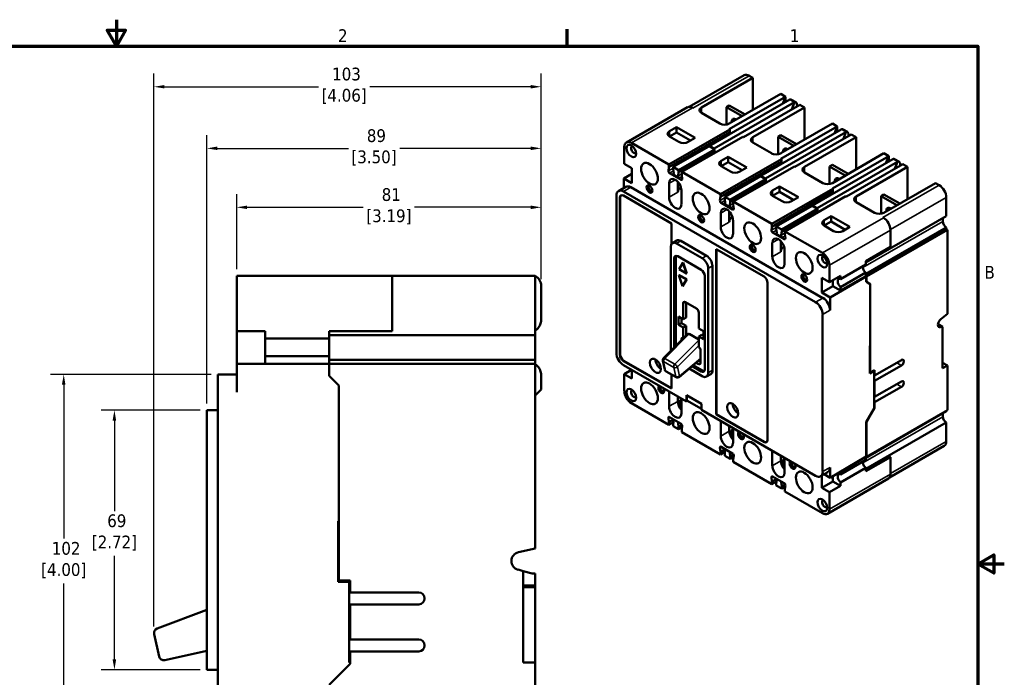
# Model space of a CAD drawing. Header units: inches. Extents: x 0.1 to 18.7, y 0.4 to 11.8.
# Tile 23 of 23: x 8.4 to 18.7, y 4.9 to 11.8. Entities that reach past the tile are written whole.
import ezdxf

# ---------------------------------------------------------------- set-up
doc = ezdxf.new("R2010")
doc.units = ezdxf.units.IN
doc.header["$LTSCALE"] = 1.111111
doc.header["$MEASUREMENT"] = 0
for name, color, linetype, lineweight in [('Border (ANSI)', 7, 'Continuous', 70), ('Dimension (ANSI)', 7, 'Continuous', 25), ('Visible (ANSI)', 7, 'Continuous', 50), ('Visible Narrow (ANSI)', 7, 'Continuous', 35)]:
    doc.layers.add(name, color=color, linetype=linetype, lineweight=lineweight)
doc.styles.add('Note Text (ANSI)', font='tahoma.ttf')
doc.dimstyles.new('Default (ANSI)', dxfattribs={"dimscale": 1.111111, "dimtxt": 0.12, "dimasz": 0.098425, "dimexe": 0.125, "dimexo": 0.0625, "dimgap": 0.031496, "dimtad": 0, "dimtih": 1, "dimtoh": 1, "dimlfac": 25.4, "dimrnd": 1e-08, "dimzin": 12, "dimdsep": 46, "dimtxsty": 'Note Text (ANSI)', "dimcen": 0.09, "dimdle": 0.393701, "dimclrd": 256, "dimclre": 256, "dimclrt": 256, "dimadec": 0, "dimazin": 1, "dimtfac": 1, "dimtofl": 0, "dimtmove": 0, "dimatfit": 3, "dimfxl": 1, "dimtolj": 1, "dimtzin": 4, "dimlwd": -1, "dimlwe": -1, "dimarcsym": 0})

# ---------------------------------------------------------------- blocks, each defined once
blk = doc.blocks.new('Borders Default Border')
at = {"layer": 'Border (ANSI)'}
blk.add_line((12.75, 10.38), (12.75, 10.54), dxfattribs=at)
at = {"layer": 'Border (ANSI)', "flags": 128}
for points in [[(8.5, 10.63), (8.5, 10.38), (8.4134, 10.53), (8.5866, 10.53), (8.5, 10.38)], [(0.38, 0.62), (0.38, 10.38), (16.62, 10.38), (16.62, 0.62), (0.38, 0.62)], [(16.87, 5.5), (16.62, 5.5), (16.77, 5.5866), (16.77, 5.4134), (16.62, 5.5)]]:
    blk.add_lwpolyline(points, dxfattribs=at)
at = {"layer": 'Border (ANSI)', "char_height": 0.12, "attachment_point": 7, "style": 'Note Text (ANSI)'}
for s, insert in [('2', (10.5886, 10.42)), ('1', (14.8479, 10.42)), ('B', (16.6834, 8.19))]:
    blk.add_mtext(s, dxfattribs=dict(at, insert=insert))
blk = doc.blocks.new('*D11')
at = {"layer": 'Defpoints', "color": 0, "transparency": 16777216}
for p in [(10.704, 9.847), (10.704, 9.129), (13.893, 9.024)]:
    blk.add_point(p, dxfattribs=at)
at = {"layer": 'Dimension (ANSI)', "transparency": 16777216}
for p, q in [((10.704, 9.199), (10.704, 9.986)), ((13.893, 9.094), (13.893, 9.986)), ((10.813, 9.847), (12.03, 9.847)), ((13.784, 9.847), (12.567, 9.847))]:
    blk.add_line(p, q, dxfattribs=at)
for points in [[(10.813, 9.865), (10.813, 9.828), (10.704, 9.847)], [(13.784, 9.865), (13.784, 9.828), (13.893, 9.847)]]:
    blk.add_solid(points, dxfattribs=at)
at = {"layer": 'Dimension (ANSI)', "transparency": 16777216, "insert": (12.298, 10.047), "char_height": 0.1333, "attachment_point": 2, "style": 'Note Text (ANSI)'}
blk.add_mtext('\\A1; 81\\P[3.19]', dxfattribs=at)
blk = doc.blocks.new('*D12')
at = {"layer": 'Defpoints', "color": 0, "transparency": 16777216}
for p in [(13.893, 10.464), (13.893, 9.024), (10.392, 7.723)]:
    blk.add_point(p, dxfattribs=at)
at = {"layer": 'Dimension (ANSI)', "transparency": 16777216}
for p, q in [((10.392, 7.793), (10.392, 10.603)), ((13.893, 9.094), (13.893, 10.603)), ((10.501, 10.464), (11.874, 10.464)), ((13.784, 10.464), (12.411, 10.464))]:
    blk.add_line(p, q, dxfattribs=at)
for points in [[(10.501, 10.483), (10.501, 10.446), (10.392, 10.464)], [(13.784, 10.483), (13.784, 10.446), (13.893, 10.464)]]:
    blk.add_solid(points, dxfattribs=at)
at = {"layer": 'Dimension (ANSI)', "transparency": 16777216, "insert": (12.142, 10.664), "char_height": 0.1333, "attachment_point": 2, "style": 'Note Text (ANSI)'}
blk.add_mtext('\\A1; 89\\P[3.50]', dxfattribs=at)
blk = doc.blocks.new('*D13')
at = {"layer": 'Defpoints', "color": 0, "transparency": 16777216}
for p in [(13.893, 11.109), (13.893, 9.024), (9.837, 5.39)]:
    blk.add_point(p, dxfattribs=at)
at = {"layer": 'Dimension (ANSI)', "transparency": 16777216}
for p, q in [((9.837, 5.459), (9.837, 11.248)), ((13.893, 9.094), (13.893, 11.248)), ((9.947, 11.109), (11.561, 11.109)), ((13.784, 11.109), (12.097, 11.109))]:
    blk.add_line(p, q, dxfattribs=at)
for points in [[(9.947, 11.127), (9.947, 11.091), (9.837, 11.109)], [(13.784, 11.127), (13.784, 11.091), (13.893, 11.109)]]:
    blk.add_solid(points, dxfattribs=at)
at = {"layer": 'Dimension (ANSI)', "transparency": 16777216, "insert": (11.829, 11.309), "char_height": 0.1333, "attachment_point": 2, "style": 'Note Text (ANSI)'}
blk.add_mtext('\\A1; 103\\P[4.06]', dxfattribs=at)
blk = doc.blocks.new('*D14')
at = {"layer": 'Defpoints', "color": 0, "transparency": 16777216}
for p in [(10.507, 8.098), (8.892, 4.098), (10.507, 4.098)]:
    blk.add_point(p, dxfattribs=at)
at = {"layer": 'Dimension (ANSI)', "transparency": 16777216}
for p, q in [((10.437, 8.098), (8.753, 8.098)), ((8.892, 7.989), (8.892, 6.378)), ((8.892, 4.208), (8.892, 5.909)), ((10.437, 4.098), (8.753, 4.098))]:
    blk.add_line(p, q, dxfattribs=at)
for points in [[(8.873, 7.989), (8.91, 7.989), (8.892, 8.098)], [(8.873, 4.208), (8.91, 4.208), (8.892, 4.098)]]:
    blk.add_solid(points, dxfattribs=at)
at = {"layer": 'Dimension (ANSI)', "transparency": 16777216, "insert": (8.892, 6.343), "char_height": 0.1333, "attachment_point": 2, "style": 'Note Text (ANSI)'}
blk.add_mtext('\\A1; 102\\P[4.00]', dxfattribs=at)
blk = doc.blocks.new('*D15')
at = {"layer": 'Defpoints', "color": 0, "transparency": 16777216}
for p in [(10.392, 7.723), (9.423, 5.004), (10.392, 5.004)]:
    blk.add_point(p, dxfattribs=at)
at = {"layer": 'Dimension (ANSI)', "transparency": 16777216}
for p, q in [((10.322, 7.723), (9.284, 7.723)), ((9.423, 7.614), (9.423, 6.667)), ((9.423, 5.114), (9.423, 6.198)), ((10.322, 5.004), (9.284, 5.004))]:
    blk.add_line(p, q, dxfattribs=at)
for points in [[(9.404, 7.614), (9.441, 7.614), (9.423, 7.723)], [(9.404, 5.114), (9.441, 5.114), (9.423, 5.004)]]:
    blk.add_solid(points, dxfattribs=at)
at = {"layer": 'Dimension (ANSI)', "transparency": 16777216, "insert": (9.423, 6.632), "char_height": 0.1333, "attachment_point": 2, "style": 'Note Text (ANSI)'}
blk.add_mtext('\\A1; 69\\P[2.72]', dxfattribs=at)

msp = doc.modelspace()

# ---------------------------------------------------------------- linework, layer by layer
at = {"layer": 'Visible (ANSI)'}
for p, q in [((15.444, 10.899), (16.02, 11.23)), ((16.111, 11.203), (15.571, 10.892)), ((16.072, 11.225), (16.111, 11.203)), ((16.111, 11.203), (16.111, 10.866)), ((15.655, 10.489), (16.497, 10.974)), ((15.704, 10.461), (16.546, 10.946)), ((16.403, 11.034), (15.863, 10.723)), ((15.864, 10.666), (16.454, 11.005)), ((16.403, 11.034), (16.454, 11.005)), ((16.424, 10.932), (16.454, 11.005)), ((16.454, 11.005), (16.454, 10.949)), ((16.503, 10.977), (16.497, 10.974)), ((16.551, 10.949), (16.503, 10.977)), ((16.56, 10.947), (16.515, 10.973)), ((16.546, 10.946), (16.519, 10.874)), ((16.551, 10.949), (16.546, 10.946)), ((15.425, 10.894), (14.786, 10.526)), ((15.477, 10.889), (15.483, 10.886)), ((15.571, 10.835), (15.765, 10.723)), ((15.833, 10.896), (15.864, 10.914)), ((15.833, 10.896), (15.833, 10.713)), ((15.998, 10.801), (15.833, 10.896)), ((16.029, 10.819), (15.864, 10.914)), ((16.011, 10.581), (16.601, 10.921)), ((16.651, 10.892), (16.111, 10.581)), ((16.573, 10.917), (16.573, 10.905)), ((16.601, 10.921), (16.651, 10.892)), ((16.651, 10.892), (16.651, 10.555)), ((15.231, 10.295), (15.87, 10.663)), ((15.231, 10.266), (15.87, 10.634)), ((15.311, 10.687), (15.237, 10.645)), ((15.311, 10.63), (15.238, 10.588)), ((15.311, 10.687), (15.507, 10.574)), ((15.311, 10.687), (15.311, 10.63)), ((15.311, 10.63), (15.458, 10.546)), ((15.864, 10.666), (15.87, 10.663)), ((15.87, 10.634), (15.867, 10.612)), ((15.87, 10.663), (15.87, 10.634)), ((16.195, 10.178), (17.037, 10.663)), ((16.244, 10.15), (17.086, 10.635)), ((16.944, 10.723), (16.403, 10.412)), ((16.405, 10.355), (16.994, 10.694)), ((16.944, 10.723), (16.994, 10.694)), ((16.964, 10.621), (16.994, 10.694)), ((16.994, 10.694), (16.994, 10.638)), ((17.043, 10.666), (17.037, 10.663)), ((17.091, 10.638), (17.043, 10.666)), ((17.101, 10.636), (17.055, 10.662)), ((17.086, 10.635), (17.059, 10.563)), ((17.091, 10.638), (17.086, 10.635)), ((14.838, 10.521), (15.231, 10.295)), ((15.237, 10.588), (15.336, 10.532)), ((15.366, 10.217), (16.005, 10.585)), ((15.507, 10.574), (15.434, 10.532)), ((15.867, 10.612), (15.609, 10.463)), ((16.005, 10.585), (16.011, 10.581)), ((16.111, 10.524), (16.305, 10.412)), ((16.374, 10.585), (16.404, 10.603)), ((16.539, 10.49), (16.374, 10.585)), ((16.374, 10.585), (16.374, 10.402)), ((16.569, 10.508), (16.404, 10.603)), ((16.551, 10.27), (17.141, 10.61)), ((17.191, 10.581), (16.651, 10.27)), ((17.113, 10.606), (17.113, 10.594)), ((17.141, 10.61), (17.191, 10.581)), ((17.191, 10.581), (17.191, 10.244)), ((14.764, 10.478), (14.764, 10.301)), ((15.651, 10.485), (15.276, 10.269)), ((15.707, 10.452), (15.333, 10.236)), ((15.333, 10.214), (15.707, 10.43)), ((15.609, 10.463), (15.608, 10.46)), ((15.609, 10.46), (15.609, 10.463)), ((15.651, 10.485), (15.655, 10.482)), ((15.655, 10.489), (15.655, 10.482)), ((15.655, 10.489), (15.704, 10.461)), ((15.655, 10.482), (15.704, 10.454)), ((15.704, 10.461), (15.704, 10.454)), ((15.704, 10.454), (15.707, 10.452)), ((15.706, 10.419), (15.705, 10.412)), ((15.707, 10.43), (15.706, 10.419)), ((15.706, 10.419), (15.706, 10.413)), ((15.707, 10.452), (15.707, 10.43)), ((15.771, 9.984), (16.41, 10.352)), ((15.771, 9.955), (16.41, 10.323)), ((15.851, 10.376), (15.778, 10.334)), ((15.851, 10.319), (15.778, 10.277)), ((15.851, 10.376), (16.047, 10.263)), ((15.851, 10.376), (15.851, 10.319)), ((15.851, 10.319), (15.998, 10.235)), ((16.405, 10.355), (16.41, 10.352)), ((16.41, 10.323), (16.407, 10.301)), ((16.41, 10.352), (16.41, 10.323)), ((16.735, 9.867), (17.578, 10.352)), ((16.784, 9.839), (17.626, 10.324)), ((17.484, 10.412), (16.944, 10.101)), ((16.945, 10.044), (17.534, 10.383)), ((17.484, 10.412), (17.534, 10.383)), ((17.505, 10.31), (17.534, 10.383)), ((17.534, 10.383), (17.534, 10.327)), ((17.584, 10.355), (17.578, 10.352)), ((17.631, 10.327), (17.584, 10.355)), ((17.641, 10.325), (17.595, 10.351)), ((17.626, 10.324), (17.599, 10.252)), ((17.631, 10.327), (17.626, 10.324)), ((14.764, 10.301), (14.844, 10.255)), ((14.844, 10.099), (14.844, 10.255)), ((15.231, 10.266), (15.226, 10.228)), ((15.231, 10.295), (15.231, 10.266)), ((15.276, 10.269), (15.333, 10.236)), ((15.276, 10.247), (15.276, 10.269)), ((15.281, 10.203), (15.276, 10.247)), ((15.333, 10.214), (15.328, 10.176)), ((15.333, 10.236), (15.333, 10.214)), ((15.366, 10.217), (15.771, 9.984)), ((15.366, 10.217), (15.366, 10.188)), ((15.778, 10.277), (15.876, 10.221)), ((15.906, 9.906), (16.545, 10.274)), ((16.047, 10.263), (15.974, 10.221)), ((16.407, 10.301), (16.149, 10.152)), ((16.545, 10.274), (16.551, 10.27)), ((16.651, 10.213), (16.845, 10.101)), ((16.914, 10.274), (16.944, 10.292)), ((16.914, 10.274), (16.914, 10.091)), ((17.079, 10.179), (16.914, 10.274)), ((17.109, 10.197), (16.944, 10.292)), ((17.092, 9.959), (17.681, 10.299)), ((17.731, 10.27), (17.191, 9.959)), ((17.653, 10.295), (17.653, 10.283)), ((17.681, 10.299), (17.731, 10.27)), ((17.731, 10.27), (17.731, 9.933)), ((14.758, 10.148), (14.844, 10.198)), ((14.758, 10.049), (14.758, 10.148)), ((14.758, 10.148), (14.844, 10.099)), ((15.359, 10.136), (15.238, 10.205)), ((15.269, 10.194), (15.34, 10.153)), ((15.324, 10.114), (15.324, 10.004)), ((15.371, 10.145), (15.366, 10.188)), ((16.191, 10.174), (15.816, 9.958)), ((16.247, 10.141), (15.873, 9.925)), ((15.873, 9.903), (16.247, 10.119)), ((16.149, 10.152), (16.148, 10.149)), ((16.149, 10.149), (16.149, 10.152)), ((16.191, 10.174), (16.195, 10.171)), ((16.195, 10.178), (16.195, 10.171)), ((16.195, 10.178), (16.244, 10.15)), ((16.195, 10.171), (16.244, 10.143)), ((16.244, 10.15), (16.244, 10.143)), ((16.244, 10.143), (16.247, 10.141)), ((16.246, 10.108), (16.245, 10.101)), ((16.247, 10.119), (16.246, 10.108)), ((16.246, 10.108), (16.246, 10.102)), ((16.247, 10.141), (16.247, 10.119)), ((14.703, 10.017), (14.78, 10.061)), ((14.755, 10.012), (16.768, 8.852)), ((14.832, 10.056), (16.845, 8.897)), ((15.234, 10.098), (15.234, 9.952)), ((15.363, 9.878), (15.363, 10.023)), ((16.311, 9.673), (16.95, 10.041)), ((16.311, 9.644), (16.95, 10.012)), ((16.391, 10.065), (16.318, 10.023)), ((16.391, 10.008), (16.318, 9.966)), ((16.391, 10.065), (16.588, 9.952)), ((16.391, 10.065), (16.391, 10.008)), ((16.391, 10.008), (16.538, 9.923)), ((16.945, 10.044), (16.95, 10.041)), ((16.95, 10.012), (16.947, 9.99)), ((16.95, 10.041), (16.95, 10.012)), ((18.024, 10.101), (17.484, 9.79)), ((18.024, 10.101), (18.063, 10.079)), ((14.681, 8.323), (14.681, 9.969)), ((14.718, 9.947), (14.718, 8.301)), ((14.722, 9.95), (14.722, 8.304)), ((15.258, 9.679), (14.755, 9.969)), ((15.771, 9.955), (15.766, 9.917)), ((15.771, 9.984), (15.771, 9.955)), ((15.816, 9.958), (15.873, 9.925)), ((15.816, 9.936), (15.816, 9.958)), ((15.821, 9.892), (15.816, 9.936)), ((15.873, 9.903), (15.868, 9.865)), ((15.873, 9.925), (15.873, 9.903)), ((15.906, 9.906), (16.311, 9.673)), ((15.906, 9.906), (15.906, 9.877)), ((16.318, 9.966), (16.416, 9.91)), ((16.446, 9.595), (17.085, 9.963)), ((16.588, 9.952), (16.514, 9.91)), ((16.947, 9.99), (16.689, 9.841)), ((17.085, 9.963), (17.092, 9.959)), ((17.191, 9.902), (17.385, 9.79)), ((17.454, 9.963), (17.484, 9.981)), ((17.454, 9.963), (17.454, 9.78)), ((17.619, 9.868), (17.454, 9.963)), ((17.65, 9.886), (17.484, 9.981)), ((18.137, 9.951), (18.137, 9.755)), ((15.899, 9.825), (15.778, 9.894)), ((15.809, 9.883), (15.88, 9.842)), ((15.864, 9.803), (15.864, 9.693)), ((15.911, 9.834), (15.906, 9.877)), ((16.731, 9.862), (16.356, 9.647)), ((16.788, 9.83), (16.413, 9.614)), ((16.413, 9.592), (16.788, 9.808)), ((16.689, 9.841), (16.689, 9.838)), ((16.689, 9.838), (16.689, 9.841)), ((16.731, 9.862), (16.735, 9.86)), ((16.735, 9.867), (16.735, 9.86)), ((16.735, 9.867), (16.784, 9.839)), ((16.735, 9.86), (16.784, 9.832)), ((16.784, 9.839), (16.784, 9.832)), ((16.784, 9.832), (16.788, 9.83)), ((16.788, 9.808), (16.786, 9.797)), ((16.788, 9.83), (16.788, 9.808)), ((15.774, 9.787), (15.774, 9.641)), ((15.903, 9.567), (15.903, 9.712)), ((16.786, 9.797), (16.785, 9.79)), ((16.786, 9.797), (16.786, 9.791)), ((16.931, 9.754), (16.858, 9.712)), ((16.931, 9.697), (16.858, 9.655)), ((16.931, 9.754), (16.931, 9.697)), ((16.931, 9.754), (17.128, 9.641)), ((16.931, 9.697), (17.078, 9.612)), ((17.293, 9.269), (18.137, 9.755)), ((17.473, 9.739), (17.478, 9.737)), ((18.101, 9.698), (18.101, 9.734)), ((15.258, 9.464), (15.258, 9.679)), ((16.311, 9.644), (16.306, 9.606)), ((16.311, 9.673), (16.311, 9.644)), ((16.356, 9.647), (16.413, 9.614)), ((16.356, 9.625), (16.356, 9.647)), ((16.361, 9.581), (16.356, 9.625)), ((16.413, 9.592), (16.408, 9.554)), ((16.413, 9.614), (16.413, 9.592)), ((16.446, 9.595), (16.839, 9.369)), ((16.446, 9.595), (16.446, 9.566)), ((16.858, 9.655), (16.956, 9.598)), ((17.128, 9.641), (17.054, 9.598)), ((17.293, 9.151), (18.137, 9.637)), ((17.293, 9.133), (18.137, 9.618)), ((17.3, 9.124), (18.148, 9.612)), ((17.552, 9.609), (17.552, 9.432)), ((18.137, 9.637), (18.137, 9.618)), ((18.137, 9.618), (18.148, 9.612)), ((18.148, 9.612), (18.148, 8.733)), ((15.268, 9.473), (15.313, 9.499)), ((15.626, 9.339), (15.356, 9.495)), ((16.439, 9.514), (16.318, 9.583)), ((16.349, 9.572), (16.42, 9.531)), ((16.405, 9.492), (16.405, 9.382)), ((16.451, 9.523), (16.446, 9.566)), ((15.25, 8.342), (15.25, 9.433)), ((15.581, 9.313), (15.311, 9.469)), ((15.725, 9.41), (15.725, 7.679)), ((16.228, 9.121), (15.725, 9.41)), ((15.728, 9.408), (15.728, 7.681)), ((16.314, 9.476), (16.314, 9.33)), ((16.443, 9.256), (16.443, 9.401)), ((17.293, 9.283), (17.552, 9.432)), ((15.287, 9.313), (15.287, 8.379)), ((15.302, 9.322), (15.302, 8.395)), ((15.569, 9.193), (15.323, 9.334)), ((17.293, 9.283), (17.293, 9.247)), ((15.376, 9.266), (15.337, 9.198)), ((15.337, 9.198), (15.415, 9.153)), ((15.38, 9.269), (15.376, 9.266)), ((15.415, 9.153), (15.376, 9.266)), ((15.419, 9.155), (15.38, 9.269)), ((15.642, 8.114), (15.642, 9.207)), ((15.688, 9.233), (15.688, 8.14)), ((16.912, 9.241), (16.912, 9.064)), ((17.293, 9.247), (17.03, 9.095)), ((10.704, 9.129), (10.704, 8.941)), ((10.704, 9.129), (12.331, 9.129)), ((12.331, 8.941), (12.331, 9.129)), ((12.331, 9.129), (13.831, 9.129)), ((13.831, 8.941), (13.831, 9.129)), ((15.339, 9.138), (15.335, 9.136)), ((15.335, 9.136), (15.374, 9.022)), ((15.414, 9.09), (15.335, 9.136)), ((15.418, 9.093), (15.339, 9.138)), ((15.374, 9.022), (15.414, 9.09)), ((15.378, 9.024), (15.418, 9.093)), ((15.418, 9.093), (15.414, 9.09)), ((15.419, 9.155), (15.415, 9.153)), ((15.606, 8.15), (15.606, 9.129)), ((16.833, 9.11), (16.833, 8.954)), ((16.912, 9.064), (16.833, 9.11)), ((17.03, 9.131), (16.912, 9.064)), ((17.299, 9.123), (16.919, 8.904)), ((16.95, 9.086), (16.95, 9.021)), ((17.293, 9.163), (17.03, 9.011)), ((17.03, 9.131), (17.03, 9.095)), ((17.03, 8.975), (17.293, 9.127)), ((17.293, 9.163), (17.293, 9.128)), ((17.293, 9.128), (17.293, 9.127)), ((17.293, 9.128), (17.3, 9.124)), ((17.293, 9.127), (17.299, 9.123)), ((17.299, 9.123), (17.299, 9.066)), ((17.3, 9.124), (17.3, 9.066)), ((13.893, 9.024), (13.893, 8.666)), ((15.378, 9.024), (15.374, 9.022)), ((16.265, 7.411), (16.265, 9.057)), ((16.833, 8.954), (16.95, 9.021)), ((16.95, 9.021), (17.03, 8.975)), ((17.03, 9.011), (17.03, 8.975)), ((17.299, 9.066), (17.339, 9.044)), ((17.299, 9.066), (17.3, 9.066)), ((17.339, 9.043), (17.3, 9.066)), ((17.339, 9.043), (17.339, 9.044)), ((17.339, 9.044), (17.339, 8.397)), ((17.339, 8.116), (17.339, 9.043)), ((10.704, 8.941), (10.704, 8.551)), ((12.331, 8.941), (12.331, 8.551)), ((13.831, 8.941), (13.831, 8.509)), ((16.919, 8.904), (16.833, 8.954)), ((16.919, 8.904), (16.919, 8.769)), ((15.38, 8.84), (15.38, 8.673)), ((15.387, 8.856), (15.385, 8.855)), ((15.385, 8.855), (15.385, 8.855)), ((15.385, 8.855), (15.385, 8.855)), ((15.519, 8.788), (15.404, 8.855)), ((15.413, 8.692), (15.413, 8.849)), ((15.538, 8.767), (15.538, 8.766)), ((15.538, 8.767), (15.538, 8.767)), ((15.331, 8.702), (15.331, 8.616)), ((15.38, 8.673), (15.331, 8.702)), ((15.364, 8.635), (15.364, 8.682)), ((15.38, 8.673), (15.413, 8.692)), ((15.543, 8.579), (15.543, 8.746)), ((16.841, 7.079), (16.841, 8.725)), ((18.078, 8.675), (18.148, 8.733)), ((15.331, 8.616), (15.364, 8.635)), ((15.331, 8.616), (15.38, 8.588)), ((15.413, 8.607), (15.364, 8.635)), ((15.38, 8.588), (15.413, 8.607)), ((15.38, 8.588), (15.38, 8.473)), ((15.413, 8.507), (15.413, 8.607)), ((15.593, 8.551), (15.543, 8.579)), ((18.098, 8.597), (18.05, 8.625)), ((18.052, 8.624), (18.052, 8.633)), ((18.098, 8.597), (18.077, 8.592)), ((18.098, 8.597), (18.098, 8.163)), ((10.704, 8.551), (10.704, 8.207)), ((11.003, 8.551), (10.704, 8.551)), ((11.003, 8.551), (11.003, 8.472)), ((11.003, 8.472), (11.003, 8.287)), ((11.673, 8.472), (11.003, 8.472)), ((11.673, 8.551), (12.331, 8.551)), ((11.673, 8.551), (11.673, 8.472)), ((11.673, 8.509), (13.831, 8.509)), ((11.673, 8.472), (11.673, 8.287)), ((13.831, 8.419), (13.831, 8.509)), ((15.427, 8.52), (15.176, 8.267)), ((15.362, 8.47), (15.362, 8.454)), ((15.38, 8.473), (15.374, 8.477)), ((15.38, 8.473), (15.381, 8.474)), ((15.443, 8.521), (15.543, 8.463)), ((15.543, 8.494), (15.577, 8.513)), ((15.543, 8.379), (15.543, 8.494)), ((15.543, 8.494), (15.593, 8.465)), ((15.593, 8.504), (15.577, 8.513)), ((15.593, 8.465), (15.593, 8.551)), ((13.831, 8.339), (13.831, 8.419)), ((15.55, 8.376), (15.543, 8.379)), ((15.562, 8.221), (15.562, 8.355)), ((17.336, 8.396), (17.339, 8.397)), ((17.336, 8.396), (17.336, 8.108)), ((11.003, 8.287), (11.003, 8.207)), ((11.673, 8.287), (11.003, 8.287)), ((11.673, 8.287), (11.673, 8.209)), ((13.831, 8.249), (13.831, 8.339)), ((15.562, 8.256), (15.339, 8.07)), ((11.673, 8.207), (10.704, 8.207)), ((10.704, 8.207), (10.704, 7.91)), ((11.673, 8.249), (13.831, 8.249)), ((11.673, 8.209), (11.673, 8.082)), ((11.673, 8.209), (13.831, 8.209)), ((13.831, 8.249), (13.831, 8.209)), ((13.831, 8.209), (13.831, 6.274)), ((14.755, 8.237), (15.258, 7.948)), ((14.755, 8.195), (15.414, 7.815)), ((14.759, 8.24), (15.258, 7.952)), ((15.168, 8.241), (15.189, 8.147)), ((15.581, 8.078), (15.443, 8.158)), ((15.474, 8.183), (15.569, 8.128)), ((15.487, 8.194), (15.584, 8.137)), ((15.517, 8.219), (15.538, 8.206)), ((15.562, 8.231), (15.544, 8.241)), ((17.668, 8.248), (17.386, 8.086)), ((17.386, 8.029), (17.668, 8.191)), ((18.148, 8.191), (18.098, 8.22)), ((18.148, 8.191), (18.098, 8.163)), ((18.148, 8.191), (18.148, 7.723)), ((10.704, 8.098), (10.507, 8.098)), ((10.507, 8.098), (10.507, 7.91)), ((11.773, 7.982), (11.673, 8.082)), ((13.893, 8.093), (13.893, 7.939)), ((14.841, 8.145), (14.764, 8.101)), ((14.764, 7.924), (14.764, 8.101)), ((14.764, 8.101), (14.844, 8.055)), ((14.844, 8.055), (14.844, 8.143)), ((15.202, 8.128), (15.307, 8.068)), ((15.258, 7.948), (15.258, 8.096)), ((15.624, 8.074), (15.67, 8.1)), ((17.336, 8.108), (17.382, 8.134)), ((17.339, 8.116), (17.336, 8.118)), ((17.339, 8.116), (17.386, 8.143)), ((17.376, 8.138), (17.382, 8.134)), ((17.382, 8.134), (17.382, 7.75)), ((17.386, 8.086), (17.382, 8.088)), ((17.386, 8.086), (17.386, 8.143)), ((11.773, 5.941), (11.773, 7.982)), ((17.386, 8.029), (17.382, 8.031)), ((17.386, 7.862), (17.386, 8.029)), ((17.668, 8.024), (17.386, 7.862)), ((17.386, 7.805), (17.668, 7.967)), ((10.507, 4.286), (10.507, 7.91)), ((13.893, 7.939), (13.831, 7.877)), ((15.234, 7.908), (15.234, 7.763)), ((15.324, 7.867), (15.324, 7.815)), ((15.414, 7.815), (15.414, 7.879)), ((15.571, 7.789), (15.414, 7.879)), ((15.418, 7.825), (15.418, 7.877)), ((17.386, 7.862), (17.382, 7.864)), ((14.838, 7.796), (15.231, 7.57)), ((15.363, 7.689), (15.363, 7.834)), ((15.424, 7.821), (15.414, 7.815)), ((15.418, 7.825), (15.571, 7.737)), ((15.571, 7.725), (15.571, 7.789)), ((17.385, 7.746), (17.299, 7.597)), ((17.3, 7.597), (17.386, 7.746)), ((17.386, 7.805), (17.382, 7.807)), ((17.385, 7.752), (17.382, 7.755)), ((17.385, 7.752), (17.382, 7.75)), ((17.385, 7.752), (17.385, 7.746)), ((17.386, 7.746), (17.385, 7.746)), ((17.386, 7.746), (17.386, 7.805)), ((10.392, 7.723), (10.392, 7.567)), ((10.507, 7.723), (10.392, 7.723)), ((15.231, 7.598), (15.226, 7.642)), ((15.238, 7.651), (15.359, 7.581)), ((15.571, 7.725), (16.768, 7.036)), ((15.725, 7.679), (15.728, 7.681)), ((15.725, 7.679), (16.228, 7.389)), ((15.728, 7.681), (16.232, 7.391)), ((17.294, 7.225), (18.137, 7.711)), ((17.3, 7.234), (18.148, 7.723)), ((18.101, 7.654), (18.101, 7.69)), ((18.137, 7.716), (18.137, 7.711)), ((10.392, 5.16), (10.392, 7.567)), ((15.231, 7.598), (15.279, 7.626)), ((15.231, 7.57), (15.231, 7.598)), ((15.231, 7.57), (15.278, 7.597)), ((15.281, 7.617), (15.276, 7.579)), ((15.276, 7.579), (15.276, 7.557)), ((15.333, 7.525), (15.276, 7.557)), ((15.333, 7.546), (15.328, 7.59)), ((15.333, 7.546), (15.369, 7.568)), ((15.333, 7.525), (15.333, 7.546)), ((15.369, 7.546), (15.333, 7.525)), ((15.371, 7.558), (15.366, 7.52)), ((15.774, 7.597), (15.774, 7.452)), ((15.864, 7.556), (15.864, 7.504)), ((17.294, 7.107), (18.137, 7.593)), ((17.299, 7.597), (17.299, 7.236)), ((17.3, 7.597), (17.299, 7.597)), ((17.3, 7.597), (17.3, 7.234)), ((18.137, 7.593), (18.137, 7.396)), ((15.366, 7.492), (15.366, 7.52)), ((15.366, 7.492), (15.771, 7.259)), ((15.903, 7.378), (15.903, 7.523)), ((15.771, 7.287), (15.766, 7.331)), ((15.778, 7.34), (15.899, 7.27)), ((17.543, 7.019), (18.115, 7.348)), ((15.771, 7.287), (15.82, 7.315)), ((15.771, 7.259), (15.771, 7.287)), ((15.771, 7.259), (15.818, 7.286)), ((15.821, 7.306), (15.816, 7.268)), ((15.816, 7.268), (15.816, 7.246)), ((15.873, 7.214), (15.816, 7.246)), ((15.873, 7.235), (15.868, 7.279)), ((15.873, 7.235), (15.91, 7.257)), ((15.873, 7.214), (15.873, 7.235)), ((15.909, 7.235), (15.873, 7.214)), ((15.911, 7.247), (15.906, 7.209)), ((16.314, 7.286), (16.314, 7.141)), ((16.405, 7.245), (16.405, 7.193)), ((16.919, 7.016), (17.299, 7.236)), ((17.294, 7.088), (17.547, 7.234)), ((17.294, 7.083), (17.552, 7.232)), ((17.294, 7.203), (17.294, 7.232)), ((17.3, 7.234), (17.299, 7.235)), ((17.547, 7.234), (17.552, 7.232)), ((17.552, 7.232), (17.552, 7.054)), ((15.906, 7.181), (15.906, 7.209)), ((15.906, 7.181), (16.311, 6.948)), ((16.443, 7.067), (16.443, 7.212)), ((16.919, 7.123), (16.919, 7.016)), ((17.294, 7.203), (17.03, 7.051)), ((17.294, 7.119), (17.03, 6.967)), ((17.294, 7.083), (17.294, 7.119)), ((16.311, 6.976), (16.306, 7.02)), ((16.318, 7.029), (16.439, 6.959)), ((16.82, 7.031), (16.897, 7.075)), ((16.833, 7.038), (16.833, 6.91)), ((16.919, 7.016), (16.857, 7.052)), ((16.95, 7.034), (16.95, 6.977)), ((17.03, 7.051), (17.03, 7.081)), ((16.311, 6.976), (16.36, 7.004)), ((16.311, 6.948), (16.311, 6.976)), ((16.311, 6.948), (16.359, 6.975)), ((16.361, 6.995), (16.356, 6.957)), ((16.356, 6.957), (16.356, 6.935)), ((16.413, 6.903), (16.356, 6.935)), ((16.413, 6.924), (16.408, 6.968)), ((16.413, 6.924), (16.45, 6.946)), ((16.413, 6.903), (16.413, 6.924)), ((16.449, 6.924), (16.413, 6.903)), ((16.451, 6.936), (16.446, 6.898)), ((16.833, 6.91), (16.95, 6.977)), ((17.53, 7.006), (16.891, 6.638)), ((17.03, 6.931), (16.913, 6.863)), ((16.95, 6.977), (17.03, 6.931)), ((17.03, 6.931), (17.03, 6.967)), ((16.446, 6.87), (16.446, 6.898)), ((16.446, 6.87), (16.839, 6.643)), ((16.913, 6.863), (16.833, 6.91)), ((16.913, 6.686), (16.913, 6.863)), ((11.767, 6.559), (11.767, 5.926)), ((11.767, 6.559), (11.773, 6.559)), ((13.655, 6.235), (13.831, 6.274)), ((11.767, 6.137), (11.773, 6.137)), ((13.705, 6.038), (13.651, 6.053)), ((13.8, 6.013), (13.705, 6.038)), ((13.705, 6.038), (13.705, 5.081)), ((13.831, 6.013), (13.8, 6.013)), ((13.831, 5.887), (13.831, 6.013)), ((11.767, 5.926), (11.882, 5.926)), ((11.773, 5.941), (11.892, 5.941)), ((11.882, 5.926), (11.882, 5.08)), ((11.892, 5.814), (11.892, 5.941)), ((13.831, 5.887), (13.705, 5.887)), ((13.831, 5.887), (13.831, 5.87)), ((12.61, 5.814), (11.892, 5.814)), ((13.705, 5.87), (13.831, 5.87)), ((13.831, 5.87), (13.831, 5.144)), ((11.892, 5.689), (12.61, 5.689)), ((11.892, 5.321), (11.892, 5.689)), ((10.392, 5.632), (9.87, 5.437)), ((9.839, 5.379), (9.891, 5.144)), ((12.61, 5.321), (11.892, 5.321)), ((9.951, 5.106), (10.392, 5.204)), ((10.392, 5.16), (10.392, 5.004)), ((11.892, 5.196), (12.61, 5.196)), ((11.892, 5.066), (11.892, 5.196)), ((11.673, 4.847), (11.892, 5.066)), ((11.892, 5.08), (11.882, 5.08)), ((13.831, 5.081), (13.705, 5.081)), ((13.831, 5.144), (13.831, 5.081)), ((13.831, 5.081), (13.831, 4.049)), ((10.392, 5.004), (10.507, 5.004))]:
    msp.add_line(p, q, dxfattribs=at)
for centre, radius, start, end in [((13.773, 9.024), 0.12, 0, 61.0967), ((15.195, 8.247), 0.0278, 135.2113, 192.2407), ((15.216, 8.152), 0.0278, 192.2407, 240.064), ((15.321, 8.092), 0.0278, 240.064, 309.8168), ((13.675, 6.143), 0.094, 102.5413, 255.2907), ((12.61, 5.752), 0.0625, 270, 90), ((9.887, 5.39), 0.05, 110.4678, 192.5701), ((12.61, 5.259), 0.0625, 270, 90), ((9.94, 5.155), 0.05, 192.5701, 282.5701)]:
    msp.add_arc(centre, radius, start, end, dxfattribs=at)
for centre, major_axis, ratio, start_param, end_param in [((16.072, 11.14), (-0.0521, 0.0905), 0.578093, 5.499721, 6.283185), ((16.478, 10.917), (0.0383, 0.0548), 0.628354, 0.05512, 0.334127), ((16.53, 10.887), (0.029, 0.0602), 0.522886, 5.45769, 6.524028), ((15.477, 10.803), (-0.0521, 0.0905), 0.578093, 5.499721, 6.283185), ((15.62, 10.864), (-0.0694, 0), 0.575862, 5.497787, 7.068583), ((15.932, 10.719), (-0.0304, 0.0527), 0.578093, 5.386204, 7.180166), ((15.962, 10.736), (0.0304, -0.0527), 0.578093, 3.668337, 4.038573), ((15.287, 10.616), (-0.0694, 0), 0.575862, 5.497787, 7.068583), ((15.814, 10.752), (0.0694, 0), 0.575862, 3.926991, 5.497787), ((17.019, 10.606), (0.0383, 0.0548), 0.628354, 0.05512, 0.334127), ((17.07, 10.576), (0.029, 0.0602), 0.522886, 5.45769, 6.524028), ((14.838, 10.435), (-0.0521, 0.0905), 0.578093, 5.499721, 7.070517), ((15.385, 10.56), (0.0694, 0), 0.575862, 3.926991, 5.497787), ((16.16, 10.552), (-0.0694, 0), 0.575862, 5.497787, 7.068583), ((14.863, 10.45), (-0.0201, 0.0349), 0.578093, 6.056361, 9.651602), ((16.472, 10.408), (-0.0304, 0.0527), 0.578093, 5.386204, 7.180166), ((16.502, 10.425), (0.0304, -0.0527), 0.578093, 3.668337, 4.038573), ((15.827, 10.305), (-0.0694, 0), 0.575862, 5.497787, 7.068583), ((16.354, 10.44), (0.0694, 0), 0.575862, 3.926991, 5.497787), ((17.559, 10.295), (0.0383, 0.0548), 0.628354, 0.05512, 0.334127), ((17.611, 10.265), (0.029, 0.0602), 0.522886, 5.45769, 6.524028), ((15.238, 10.219), (-0.0086, 0.0149), 0.578093, 0.652161, 2.358128), ((15.925, 10.249), (0.0694, 0), 0.575862, 3.926991, 5.497787), ((16.7, 10.241), (-0.0694, 0), 0.575862, 5.497787, 7.068583), ((15.298, 10.061), (-0.0455, 0.079), 0.578093, 3.928925, 7.070517), ((15.269, 10.208), (0.0086, -0.0149), 0.578093, 5.499721, 7.205688), ((15.34, 10.167), (-0.0086, 0.0149), 0.578093, 0.652161, 2.358128), ((15.359, 10.15), (0.0086, -0.0149), 0.578093, 5.499721, 7.205688), ((17.012, 10.097), (-0.0304, 0.0527), 0.578093, 5.386204, 7.180166), ((17.043, 10.114), (0.0304, -0.0527), 0.578093, 3.668337, 4.038573), ((14.755, 9.926), (-0.0521, 0.0905), 0.578093, 5.499721, 7.070517), ((14.832, 9.971), (-0.0521, 0.0905), 0.578093, 5.499721, 6.283185), ((15.04, 10.046), (-0.0216, 0.0376), 0.578093, 0.274889, 2.866704), ((15.04, 10.046), (-0.0152, 0.0265), 0.578093, 6.007941, 9.700022), ((15.389, 9.967), (-0.0455, 0.079), 0.578093, 5.977496, 7.070517), ((16.367, 9.994), (-0.0694, 0), 0.575862, 5.497787, 7.068583), ((16.894, 10.129), (0.0694, 0), 0.575862, 3.926991, 5.497787), ((18.063, 9.993), (0.0521, -0.0905), 0.578093, 0.787332, 2.358128), ((14.755, 9.926), (-0.0261, 0.0453), 0.578093, 5.499721, 7.070517), ((14.759, 9.928), (-0.0261, 0.0453), 0.578093, 0.07515, 0.787332), ((15.298, 9.915), (0.0455, -0.079), 0.578093, 3.928925, 7.070517), ((15.778, 9.908), (-0.0086, 0.0149), 0.578093, 0.652161, 2.358128), ((16.465, 9.938), (0.0694, 0), 0.575862, 3.926991, 5.497787), ((17.24, 9.93), (-0.0694, 0), 0.575862, 5.497787, 7.068583), ((15.838, 9.75), (-0.0455, 0.079), 0.578093, 3.928925, 7.070517), ((15.809, 9.897), (0.0086, -0.0149), 0.578093, 5.499721, 7.205688), ((15.88, 9.856), (-0.0086, 0.0149), 0.578093, 0.652161, 2.358128), ((15.899, 9.839), (0.0086, -0.0149), 0.578093, 5.499721, 7.205688), ((17.552, 9.786), (-0.0304, 0.0527), 0.578093, 5.386204, 7.180166), ((17.583, 9.803), (0.0304, -0.0527), 0.578093, 3.668337, 4.038573), ((15.58, 9.735), (-0.0216, 0.0376), 0.578093, 0.274889, 2.866704), ((15.58, 9.735), (-0.0152, 0.0265), 0.578093, 6.007941, 9.700022), ((15.929, 9.656), (-0.0455, 0.079), 0.578093, 5.977496, 7.070517), ((16.907, 9.683), (-0.0694, 0), 0.575862, 5.497787, 7.068583), ((17.435, 9.818), (0.0694, 0), 0.575862, 3.926991, 5.497787), ((17.478, 9.652), (0.0521, -0.0905), 0.578093, 0.787332, 2.358128), ((18.137, 9.714), (-0.025, 0.0433), 0.578093, 0.783464, 0.787332), ((18.137, 9.677), (-0.025, 0.0433), 0.578093, 0.787332, 2.358128), ((15.838, 9.604), (0.0455, -0.079), 0.578093, 3.928925, 7.070517), ((16.318, 9.597), (-0.0086, 0.0149), 0.578093, 0.652161, 2.358128), ((17.005, 9.627), (0.0694, 0), 0.575862, 3.926991, 5.497787), ((15.356, 9.424), (-0.0432, 0.0751), 0.578093, 5.499721, 6.283185), ((16.379, 9.438), (-0.0455, 0.079), 0.578093, 3.928925, 7.070517), ((16.349, 9.586), (0.0086, -0.0149), 0.578093, 5.499721, 7.205688), ((16.42, 9.545), (-0.0086, 0.0149), 0.578093, 0.652161, 2.358128), ((16.439, 9.528), (0.0086, -0.0149), 0.578093, 5.499721, 7.205688), ((15.311, 9.398), (-0.0432, 0.0751), 0.578093, 5.499721, 7.070517), ((16.121, 9.424), (-0.0216, 0.0376), 0.578093, 0.274889, 2.866704), ((16.121, 9.424), (-0.0152, 0.0265), 0.578093, 6.007941, 9.700022), ((16.469, 9.345), (-0.0455, 0.079), 0.578093, 5.977496, 7.070517), ((15.323, 9.291), (-0.0261, 0.0453), 0.578093, 5.499721, 7.070517), ((15.339, 9.3), (-0.0261, 0.0453), 0.578093, 0.305024, 0.787332), ((15.581, 9.242), (-0.0432, 0.0751), 0.578093, 3.928925, 5.499721), ((15.626, 9.268), (0.0432, -0.0751), 0.578093, 0.787332, 2.358128), ((16.379, 9.293), (0.0455, -0.079), 0.578093, 3.928925, 7.070517), ((16.864, 9.298), (-0.0201, 0.0349), 0.578093, 6.056361, 9.651602), ((16.839, 9.283), (-0.0521, 0.0905), 0.578093, 3.928925, 5.499721), ((15.569, 9.15), (0.0261, -0.0453), 0.578093, 0.787332, 2.358128), ((17.299, 9.201), (0.0261, -0.0453), 0.578093, 3.754012, 5.328675), ((16.228, 9.078), (0.0261, -0.0453), 0.578093, 0.787332, 2.358128), ((16.661, 9.113), (-0.0216, 0.0376), 0.578093, 0.274889, 2.866704), ((16.661, 9.113), (-0.0152, 0.0265), 0.578093, 6.007941, 9.700022), ((17.036, 9.05), (-0.0261, 0.0453), 0.578093, 5.670766, 8.470268), ((16.845, 8.812), (0.0521, -0.0905), 0.578093, 0.787332, 2.358128), ((15.404, 8.826), (-0.0172, 0.0298), 0.578093, 0.127871, 0.787332), ((15.404, 8.826), (-0.0172, 0.0298), 0.578093, 5.499721, 6.392341), ((15.484, 8.872), (-0.13, -0.043), 0.154838, 5.509076, 5.527791), ((15.519, 8.76), (0.0172, -0.0298), 0.578093, 1.465508, 2.358128), ((16.768, 8.767), (-0.0521, 0.0905), 0.578093, 3.928925, 5.499721), ((15.519, 8.76), (0.0172, -0.0298), 0.578093, 0.787332, 1.446793), ((18.086, 8.638), (-0.0261, -0.0453), 0.578093, 4.143944, 6.809924), ((15.374, 8.463), (-0.0086, 0.0149), 0.578093, 5.499721, 7.070517), ((15.443, 8.496), (0.0129, -0.0257), 0.575501, 2.423115, 3.331818), ((15.55, 8.362), (0.0086, -0.0149), 0.578093, 0.787332, 2.358128), ((14.755, 8.28), (0.0521, -0.0905), 0.578093, 3.928925, 5.499721), ((14.755, 8.28), (-0.0261, 0.0453), 0.578093, 0.787332, 2.358128), ((14.759, 8.282), (0.0261, -0.0453), 0.578093, 3.928925, 5.499721), ((15.149, 8.221), (-0.0409, 0.071), 0.578093, 0.800501, 2.341092), ((17.668, 8.22), (0.0173, 0.0301), 0.578093, 3.925057, 7.06665), ((15.538, 8.235), (0.0172, -0.0298), 0.578093, 5.499721, 7.070517), ((15.569, 8.171), (0.0261, -0.0453), 0.578093, 5.499721, 7.070517), ((15.581, 8.149), (0.0432, -0.0751), 0.578093, 5.499721, 7.070517), ((15.584, 8.18), (0.0261, -0.0453), 0.578093, 5.499721, 5.978161), ((15.626, 8.175), (0.0432, -0.0751), 0.578093, 0, 0.787332), ((15.151, 7.94), (-0.0216, 0.0376), 0.578093, 6.217393, 11.065234), ((15.163, 7.946), (0.0216, -0.0376), 0.578093, 3.549692, 6.008297), ((15.163, 7.946), (-0.0152, 0.0265), 0.578093, 0.234591, 3.416837), ((17.668, 7.996), (0.0173, 0.0301), 0.578093, 3.925057, 7.06665), ((14.838, 7.881), (0.0521, -0.0905), 0.578093, 3.928925, 5.499721), ((14.863, 7.895), (-0.0201, 0.0349), 0.578093, 6.056361, 9.651602), ((15.298, 7.871), (0.0455, -0.079), 0.578093, 3.789692, 3.928925), ((15.298, 7.871), (-0.0455, 0.079), 0.578093, 3.928925, 4.068157), ((15.298, 7.726), (0.0455, -0.079), 0.578093, 3.928925, 7.070517), ((15.389, 7.778), (0.0455, -0.079), 0.578093, 3.928925, 5.085541), ((15.389, 7.767), (-0.0357, 0.062), 0.578093, 6.037956, 8.103078), ((15.959, 7.755), (-0.0409, 0.071), 0.578093, 0.800501, 2.341092), ((15.238, 7.637), (-0.0086, 0.0149), 0.578093, 5.499721, 7.205688), ((18.137, 7.67), (-0.025, 0.0433), 0.578093, 0.783464, 0.787332), ((18.137, 7.634), (-0.025, 0.0433), 0.578093, 0.787332, 2.358128), ((15.269, 7.626), (-0.0086, 0.0149), 0.578093, 3.793754, 4.473432), ((15.34, 7.585), (-0.0086, 0.0149), 0.578093, 0.242825, 0.922503), ((15.359, 7.567), (0.0086, -0.0149), 0.578093, 0.652161, 2.358128), ((15.838, 7.56), (0.0455, -0.079), 0.578093, 3.789692, 3.928925), ((15.838, 7.56), (-0.0455, 0.079), 0.578093, 3.928925, 4.068157), ((15.838, 7.415), (0.0455, -0.079), 0.578093, 3.928925, 7.070517), ((15.929, 7.467), (0.0455, -0.079), 0.578093, 3.928925, 5.085541), ((15.929, 7.456), (-0.0357, 0.062), 0.578093, 6.037956, 8.103078), ((15.986, 7.459), (-0.0216, 0.0376), 0.578093, 6.217393, 11.065234), ((15.998, 7.466), (0.0216, -0.0376), 0.578093, 3.549692, 6.008297), ((15.998, 7.466), (-0.0152, 0.0265), 0.578093, 0.234591, 3.416837), ((15.778, 7.326), (-0.0086, 0.0149), 0.578093, 5.499721, 7.205688), ((16.228, 7.432), (0.0261, -0.0453), 0.578093, 5.499721, 7.070517), ((16.232, 7.434), (0.0261, -0.0453), 0.578093, 5.499721, 6.208036), ((18.063, 7.439), (0.0521, -0.0905), 0.578093, 0, 0.787332), ((15.809, 7.315), (-0.0086, 0.0149), 0.578093, 3.793754, 4.473432), ((15.88, 7.274), (-0.0086, 0.0149), 0.578093, 0.242825, 0.922503), ((15.899, 7.256), (0.0086, -0.0149), 0.578093, 0.652161, 2.358128), ((16.379, 7.249), (0.0455, -0.079), 0.578093, 3.789692, 3.928925), ((16.379, 7.249), (-0.0455, 0.079), 0.578093, 3.928925, 4.068157), ((16.379, 7.104), (0.0455, -0.079), 0.578093, 3.928925, 7.070517), ((16.469, 7.156), (0.0455, -0.079), 0.578093, 3.928925, 5.085541), ((16.469, 7.145), (-0.0357, 0.062), 0.578093, 6.037956, 8.103078), ((16.526, 7.148), (-0.0216, 0.0376), 0.578093, 6.217393, 11.065234), ((16.538, 7.155), (0.0216, -0.0376), 0.578093, 3.549692, 6.008297), ((16.538, 7.155), (-0.0152, 0.0265), 0.578093, 0.234591, 3.416837), ((16.845, 7.166), (0.0521, -0.0905), 0.578093, 0, 0.787332), ((17.299, 7.157), (0.0261, -0.0453), 0.578093, 3.764798, 5.339461), ((16.318, 7.015), (-0.0086, 0.0149), 0.578093, 5.499721, 7.205688), ((16.768, 7.121), (0.0521, -0.0905), 0.578093, 5.499721, 7.070517), ((17.036, 7.006), (-0.0261, 0.0453), 0.578093, 5.65998, 8.481054), ((17.478, 7.097), (0.0521, -0.0905), 0.578093, 0, 0.787332), ((16.349, 7.004), (-0.0086, 0.0149), 0.578093, 3.793754, 4.473432), ((16.42, 6.963), (-0.0086, 0.0149), 0.578093, 0.242825, 0.922503), ((16.439, 6.945), (0.0086, -0.0149), 0.578093, 0.652161, 2.358128), ((16.864, 6.743), (-0.0201, 0.0349), 0.578093, 6.056361, 9.651602), ((16.839, 6.729), (0.0521, -0.0905), 0.578093, 5.499721, 7.070517)]:
    msp.add_ellipse(centre, major_axis=major_axis, ratio=ratio, start_param=start_param, end_param=end_param, dxfattribs=at)
for centre, major_axis in [((14.838, 10.436), (-0.0357, 0.062)), ((15.028, 10.198), (-0.062, 0.108)), ((15.028, 10.039), (-0.0216, 0.0376)), ((15.569, 9.887), (-0.062, 0.108)), ((15.569, 9.728), (-0.0216, 0.0376)), ((16.109, 9.576), (-0.062, 0.108)), ((16.109, 9.417), (-0.0216, 0.0376)), ((16.649, 9.265), (-0.062, 0.108)), ((16.839, 9.283), (-0.0357, 0.062)), ((16.649, 9.106), (-0.0216, 0.0376)), ((15.09, 8.187), (-0.0409, 0.071)), ((14.838, 7.881), (-0.0357, 0.062)), ((15.028, 7.899), (-0.062, 0.108)), ((15.9, 7.721), (-0.0409, 0.071)), ((15.569, 7.588), (-0.062, 0.108)), ((16.109, 7.277), (-0.062, 0.108)), ((16.649, 6.966), (-0.062, 0.108)), ((16.839, 6.729), (-0.0357, 0.062))]:
    msp.add_ellipse(centre, major_axis=major_axis, ratio=0.578093, dxfattribs=at)
for points, knots in [([(13.831, 8.556), (13.841, 8.562), (13.85, 8.57), (13.868, 8.589), (13.878, 8.605), (13.889, 8.633), (13.893, 8.651), (13.893, 8.666)], [-0.7688196, -0.7688196, -0.7688196, -0.7688196, -0.6871984, -0.6871984, -0.569108, -0.569108, -0.4534896, -0.4534896, -0.4534896, -0.4534896]), ([(13.893, 8.093), (13.893, 8.108), (13.889, 8.126), (13.878, 8.154), (13.868, 8.17), (13.85, 8.189), (13.841, 8.196), (13.831, 8.203)], [-1.3845233, -1.3845233, -1.3845233, -1.3845233, -1.2689048, -1.2689048, -1.1508145, -1.1508145, -1.0691932, -1.0691932, -1.0691932, -1.0691932])]:
    msp.add_open_spline(points, degree=3, knots=knots, dxfattribs=at)
at = {"layer": 'Visible Narrow (ANSI)'}
for p, q in [((15.483, 10.886), (16.072, 11.225)), ((14.838, 10.521), (15.477, 10.889)), ((15.571, 10.892), (15.571, 10.835)), ((15.237, 10.645), (15.237, 10.588)), ((16.111, 10.581), (16.111, 10.524)), ((15.778, 10.334), (15.778, 10.277)), ((15.226, 10.228), (15.276, 10.257)), ((15.238, 10.205), (15.278, 10.228)), ((16.651, 10.27), (16.651, 10.213)), ((15.234, 10.098), (15.299, 10.135)), ((15.269, 10.194), (15.281, 10.201)), ((15.328, 10.176), (15.366, 10.198)), ((15.34, 10.153), (15.368, 10.17)), ((15.359, 10.136), (15.371, 10.143)), ((14.755, 10.012), (14.832, 10.056)), ((16.318, 10.023), (16.318, 9.966)), ((17.473, 9.739), (18.063, 10.079)), ((14.718, 9.947), (14.722, 9.95)), ((15.324, 10.004), (15.234, 9.952)), ((15.766, 9.917), (15.816, 9.946)), ((15.778, 9.894), (15.818, 9.917)), ((17.191, 9.959), (17.191, 9.902)), ((17.552, 9.614), (18.137, 9.951)), ((15.774, 9.787), (15.839, 9.824)), ((15.809, 9.883), (15.821, 9.89)), ((15.868, 9.865), (15.906, 9.887)), ((15.88, 9.842), (15.908, 9.859)), ((15.899, 9.825), (15.911, 9.832)), ((16.839, 9.369), (17.478, 9.737)), ((16.858, 9.712), (16.858, 9.655)), ((17.263, 9.215), (18.101, 9.698)), ((17.293, 9.269), (18.101, 9.734)), ((15.864, 9.693), (15.774, 9.641)), ((16.306, 9.606), (16.356, 9.635)), ((16.318, 9.583), (16.358, 9.606)), ((16.912, 9.241), (17.552, 9.609)), ((15.311, 9.469), (15.356, 9.495)), ((16.314, 9.476), (16.379, 9.513)), ((16.349, 9.572), (16.361, 9.579)), ((16.408, 9.554), (16.446, 9.576)), ((16.42, 9.531), (16.448, 9.548)), ((16.439, 9.514), (16.451, 9.521)), ((15.287, 9.313), (15.302, 9.322)), ((15.626, 9.339), (15.581, 9.313)), ((16.405, 9.382), (16.314, 9.33)), ((15.688, 9.233), (15.642, 9.207)), ((16.845, 8.897), (16.768, 8.852)), ((15.38, 8.84), (15.404, 8.854)), ((16.919, 8.769), (16.841, 8.725)), ((18.051, 8.607), (18.077, 8.592)), ((15.188, 8.265), (15.443, 8.521)), ((15.362, 8.47), (15.374, 8.477)), ((15.543, 8.456), (15.294, 8.204)), ((15.32, 8.175), (15.543, 8.4)), ((14.718, 8.301), (14.722, 8.304)), ((15.294, 8.204), (15.188, 8.265)), ((15.562, 8.265), (15.341, 8.08)), ((14.755, 8.237), (14.759, 8.24)), ((15.176, 8.231), (15.281, 8.171)), ((15.197, 8.136), (15.176, 8.231)), ((15.281, 8.171), (15.302, 8.076)), ((15.341, 8.08), (15.32, 8.175)), ((15.538, 8.206), (15.562, 8.22)), ((17.668, 8.191), (17.619, 8.22)), ((15.302, 8.076), (15.197, 8.136)), ((15.569, 8.128), (15.584, 8.137)), ((15.642, 8.114), (15.688, 8.14)), ((17.668, 7.967), (17.619, 7.996)), ((15.243, 7.914), (15.234, 7.908)), ((15.234, 7.763), (15.324, 7.815)), ((15.24, 7.65), (15.226, 7.642)), ((17.263, 7.171), (18.101, 7.654)), ((17.294, 7.225), (18.101, 7.69)), ((15.336, 7.595), (15.328, 7.59)), ((15.783, 7.603), (15.774, 7.597)), ((15.774, 7.452), (15.864, 7.504)), ((15.78, 7.339), (15.766, 7.331)), ((16.228, 7.389), (16.232, 7.391)), ((17.552, 7.06), (18.137, 7.396)), ((15.876, 7.284), (15.868, 7.279)), ((16.323, 7.292), (16.314, 7.286)), ((16.314, 7.141), (16.405, 7.193)), ((16.841, 7.079), (16.919, 7.123)), ((16.32, 7.028), (16.306, 7.02)), ((16.913, 6.686), (17.552, 7.054)), ((16.416, 6.972), (16.408, 6.968))]:
    msp.add_line(p, q, dxfattribs=at)
for centre, major_axis, ratio, start_param, end_param in [((15.195, 8.247), (0.0139, 0.0241), 0.578093, 1.140695, 2.57365), ((15.195, 8.247), (-0.0197, 0.0196), 0.34023, 5.374482, 6.283185), ((15.195, 8.247), (-0.0271, -0.0059), 0.687871, 0, 0.649386), ((15.3, 8.187), (-0.0139, -0.0241), 0.578093, 4.282288, 5.715243), ((15.3, 8.187), (0.0271, 0.0059), 0.687871, 3.790979, 5.361775), ((15.3, 8.187), (-0.0197, 0.0196), 0.34023, 3.803685, 5.374482), ((15.216, 8.152), (-0.0271, -0.0059), 0.687871, 0, 0.649386), ((15.216, 8.152), (-0.0139, -0.0241), 0.578093, 5.715243, 6.283185), ((15.321, 8.092), (-0.0271, -0.0059), 0.687871, 0.649386, 2.220183), ((15.321, 8.092), (-0.0139, -0.0241), 0.578093, 5.715243, 6.283185), ((15.321, 8.092), (0.0178, -0.0213), 0.43891, 0, 0.6989)]:
    msp.add_ellipse(centre, major_axis=major_axis, ratio=ratio, start_param=start_param, end_param=end_param, dxfattribs=at)

# ---------------------------------------------------------------- block references
at = {"xscale": 1.111111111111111, "yscale": 1.111111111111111, "zscale": 1.111111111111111}
msp.add_blockref('Borders Default Border', (0, 0), dxfattribs=at)

# ---------------------------------------------------------------- dimensions: what is measured, and where the dimension line sits
at = {"layer": 'Dimension (ANSI)'}
for base, p1, p2, angle, text, override, picture, middle in [((13.893, 11.109), (9.837, 5.39), (13.893, 9.024), 180, ' <>\\X[4.06]', {"dimtih": 0, "dimtoh": 0, "dimdec": 0, "dimlfac": 25.4, "dimpost": '\\X', "dimtp": 0, "dimtm": 0, "dimtdec": 2, "dimatfit": 1, "dimtvp": -0.25}, '*D13', (11.829, 11.109)), ((13.893, 10.464), (10.392, 7.723), (13.893, 9.024), 180, ' <>\\X[3.50]', {"dimtih": 0, "dimtoh": 0, "dimdec": 0, "dimlfac": 25.4, "dimpost": '\\X', "dimtp": 0, "dimtm": 0, "dimtdec": 2, "dimatfit": 1, "dimtvp": -0.25}, '*D12', (12.142, 10.464)), ((10.704, 9.847), (13.893, 9.024), (10.704, 9.129), 180, ' <>\\X[3.19]', {"dimtih": 0, "dimtoh": 0, "dimdec": 0, "dimlfac": 25.4, "dimpost": '\\X', "dimtp": 0, "dimtm": 0, "dimtdec": 2, "dimatfit": 1, "dimtvp": -0.25}, '*D11', (12.298, 9.847)), ((8.892, 4.098), (10.507, 8.098), (10.507, 4.098), 90, ' <>\\X[4.00]', {"dimdec": 0, "dimlfac": 25.4, "dimpost": '\\X', "dimtp": 0, "dimtm": 0, "dimtdec": 2, "dimatfit": 1, "dimtvp": -0.25}, '*D14', (8.892, 6.144)), ((9.423, 5.004), (10.392, 7.723), (10.392, 5.004), 90, ' <>\\X[2.72]', {"dimdec": 0, "dimlfac": 25.4, "dimpost": '\\X', "dimtp": 0, "dimtm": 0, "dimtdec": 2, "dimatfit": 1, "dimtvp": -0.25}, '*D15', (9.423, 6.433))]:
    dim = msp.add_linear_dim(base=base, p1=p1, p2=p2, angle=angle, text=text, dimstyle='Default (ANSI)', override=override, dxfattribs=at)
    dim.commit()
    dim.dimension.update_dxf_attribs({"geometry": picture, "text_midpoint": middle, "dimtype": 160})

doc.saveas('drawing.dxf')
